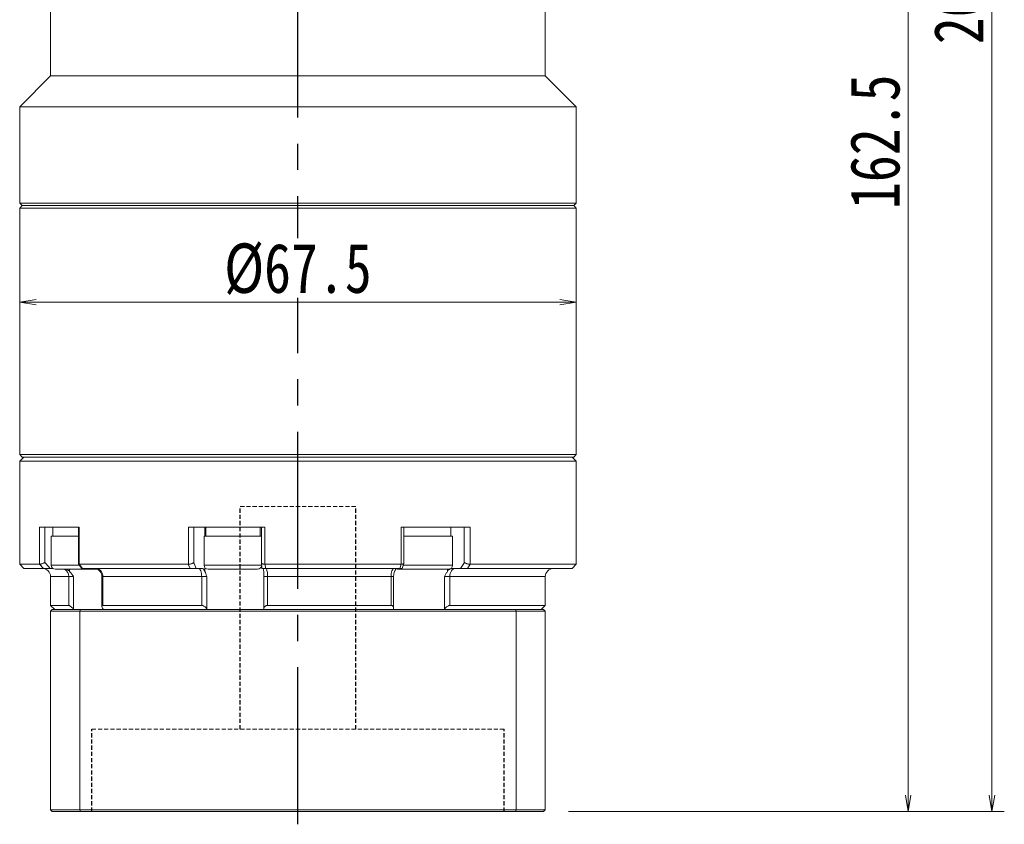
# Model space of a CAD drawing. Header units: millimetres. Extents: x -40 to 588, y -26 to 413.
# Tile 6 of 10: x 318 to 437, y 145 to 243. Entities that reach past the tile are written whole.
import ezdxf

# ---------------------------------------------------------------- set-up
doc = ezdxf.new("R2010")
doc.units = ezdxf.units.MM
doc.linetypes.add('CENTER2', pattern=[28.575, 19.05, -3.175, 3.175, -3.175])
doc.linetypes.add('DASHED', pattern=[0.75, 0.5, -0.25])
doc.layers.add('3中心线层', color=1, linetype='CENTER2')
doc.layers.add('尺寸线层', color=3, linetype='Continuous', lineweight=18)
doc.styles.add('宋体', font='SimSun.ttf', dxfattribs={"width": 0.8})
doc.dimstyles.new('A水平标注$0', dxfattribs={"dimtxt": 3.5, "dimasz": 2, "dimexe": 1.5, "dimexo": 3, "dimgap": 1.1, "dimtad": 1, "dimtoh": 1, "dimdec": 4, "dimdsep": 46, "dimtxsty": '宋体', "dimblk": 'OPEN', "dimcen": 3, "dimclrd": 3, "dimclre": 3, "dimclrt": 6, "dimadec": 0, "dimazin": 0, "dimtm": 1e-09, "dimtfac": 1, "dimtdec": 4, "dimtix": 1, "dimtmove": 0, "dimatfit": 3, "dimldrblk": 'OPEN', "dimfxl": 1, "dimtfill": 1, "dimtfillclr": 256, "dimlwd": 13, "dimlwe": 13, "dimarcsym": 0})

# ---------------------------------------------------------------- blocks, each defined once
blk = doc.blocks.new('_Open')
at = {"color": 0, "linetype": 'ByBlock', "lineweight": -2}
for p, q in [((-1, 0.167), (0, 0)), ((-1, -0.167), (0, 0)), ((0, 0), (-1, 0))]:
    blk.add_line(p, q, dxfattribs=at)
blk = doc.blocks.new('*D31')
at = {"layer": 'Defpoints', "color": 0, "transparency": 16777216}
for p in [(401.27, 309.11), (381.57, 146.61), (425.78, 146.61)]:
    blk.add_point(p, dxfattribs=at)
at = {"layer": '尺寸线层', "color": 3, "lineweight": 13, "transparency": 16777216}
for p, q in [((404.27, 309.11), (427.28, 309.11)), ((425.78, 307.11), (425.78, 148.61)), ((384.57, 146.61), (427.28, 146.61))]:
    blk.add_line(p, q, dxfattribs=at)
at = {"layer": '尺寸线层', "color": 3, "lineweight": 13, "transparency": 16777216, "xscale": 2, "yscale": 2, "zscale": 2}
for p, rotation in [((425.78, 309.11), 90), ((425.78, 146.61), 270)]:
    blk.add_blockref('_Open', p, dxfattribs=dict(at, rotation=rotation))
at = {"layer": '尺寸线层', "color": 6, "transparency": 16777216, "insert": (421.78, 227.86), "char_height": 6, "attachment_point": 5, "rotation": 90, "style": '宋体', "bg_fill": 3, "box_fill_scale": 1.1, "bg_fill_color": 256, "bg_fill_true_color": 13158600, "bg_fill_transparency": 0}
blk.add_mtext('162.5', dxfattribs=at)
blk = doc.blocks.new('*D32')
at = {"layer": 'Defpoints', "color": 0, "transparency": 16777216}
for p in [(391.77, 349.11), (381.57, 146.61), (435.94, 146.61)]:
    blk.add_point(p, dxfattribs=at)
at = {"layer": '尺寸线层', "color": 3, "lineweight": 13, "transparency": 16777216}
for p, q in [((394.77, 349.11), (437.44, 349.11)), ((435.94, 347.11), (435.94, 148.61)), ((384.57, 146.61), (437.44, 146.61))]:
    blk.add_line(p, q, dxfattribs=at)
at = {"layer": '尺寸线层', "color": 3, "lineweight": 13, "transparency": 16777216, "xscale": 2, "yscale": 2, "zscale": 2}
for p, rotation in [((435.94, 349.11), 90), ((435.94, 146.61), 270)]:
    blk.add_blockref('_Open', p, dxfattribs=dict(at, rotation=rotation))
at = {"layer": '尺寸线层', "color": 6, "transparency": 16777216, "insert": (431.94, 247.86), "char_height": 6, "attachment_point": 5, "rotation": 90, "style": '宋体', "bg_fill": 3, "box_fill_scale": 1.1, "bg_fill_color": 256, "bg_fill_true_color": 13158600, "bg_fill_transparency": 0}
blk.add_mtext('202.5', dxfattribs=at)
blk = doc.blocks.new('*D39')
at = {"layer": 'Defpoints', "color": 0, "transparency": 16777216}
for p in [(318.02, 210.45), (385.52, 210.45), (385.52, 208.4)]:
    blk.add_point(p, dxfattribs=at)
at = {"layer": '尺寸线层', "color": 3, "lineweight": 13, "transparency": 16777216}
for p, q in [((320.02, 208.4), (383.52, 208.4)), ((318.02, 207.45), (318.02, 206.9)), ((385.52, 207.45), (385.52, 206.9))]:
    blk.add_line(p, q, dxfattribs=at)
at = {"layer": '尺寸线层', "color": 3, "lineweight": 13, "transparency": 16777216, "xscale": 2, "yscale": 2, "zscale": 2, "rotation": 180}
blk.add_blockref('_Open', (318.02, 208.4), dxfattribs=at)
at = {"layer": '尺寸线层', "color": 3, "lineweight": 13, "transparency": 16777216, "xscale": 2, "yscale": 2, "zscale": 2}
blk.add_blockref('_Open', (385.52, 208.4), dxfattribs=at)
at = {"layer": '尺寸线层', "color": 6, "transparency": 16777216, "insert": (351.77, 212.4), "char_height": 6, "attachment_point": 5, "style": '宋体', "bg_fill": 3, "box_fill_scale": 1.1, "bg_fill_color": 257, "bg_fill_transparency": 0}
blk.add_mtext('{%%c67.5}{}{}', dxfattribs=at)

msp = doc.modelspace()

# ---------------------------------------------------------------- linework, layer by layer
at = {"color": 7, "linetype": 'Continuous', "lineweight": 15}
for p, q in [((321.77213, 254.91214), (321.77213, 235.86214)), ((321.77213, 235.86214), (318.02213, 232.11214)), ((318.02213, 232.11214), (318.02213, 220.41214)), ((318.02213, 220.41214), (318.32213, 220.11214)), ((318.32213, 220.11214), (318.02213, 219.81214)), ((318.02213, 219.81214), (318.02213, 189.91214)), ((351.77213, 219.81214), (318.02213, 219.81214)), ((318.32213, 220.11214), (351.77213, 220.11214)), ((318.02213, 189.91214), (318.32213, 189.61214)), ((318.52213, 189.61214), (318.02213, 189.11214)), ((318.02213, 189.11214), (318.02213, 176.61214)), ((351.77213, 189.11214), (318.02213, 189.11214)), ((322.24744, 181.11214), (320.43644, 181.11214)), ((320.43644, 176.61217), (320.43644, 181.11214)), ((321.07168, 181.11214), (321.07168, 176.81924)), ((322.05836, 181.11214), (322.05836, 180.01214)), ((322.24744, 181.11214), (322.84941, 181.11214)), ((325.24829, 181.11214), (322.84941, 181.11214)), ((325.14124, 181.11214), (325.14124, 176.66123)), ((325.24829, 181.11214), (325.24829, 176.61217)), ((342.45692, 181.11214), (338.47833, 181.11214)), ((338.47833, 176.61217), (338.47833, 181.11214)), ((339.12843, 181.11214), (339.12843, 176.81924)), ((340.57815, 181.11214), (340.57815, 180.01214)), ((342.45692, 181.11214), (343.61984, 181.11214)), ((347.77412, 181.11214), (343.61984, 181.11214)), ((347.17815, 180.01214), (347.17815, 181.11214)), ((347.33335, 181.11214), (347.33335, 176.80137)), ((347.77412, 181.11214), (347.77412, 176.61217)), ((368.12312, 181.11214), (364.30755, 181.11214)), ((364.30755, 176.61217), (364.30755, 181.11214)), ((364.62184, 176.74931), (364.62184, 181.11214)), ((368.12312, 181.11214), (369.16577, 181.11214)), ((372.64193, 181.11214), (369.16577, 181.11214)), ((370.32213, 180.01214), (370.32213, 181.11214)), ((371.94972, 176.81924), (371.94972, 181.11214)), ((372.64193, 181.11214), (372.64193, 176.61217)), ((321.85836, 180.01214), (321.85836, 176.51214)), ((321.85836, 180.01214), (325.14124, 180.01214)), ((340.37815, 180.01214), (340.37815, 176.51214)), ((340.37815, 180.01214), (341.40328, 180.01214)), ((341.40328, 180.01214), (347.33335, 180.01214)), ((364.62184, 180.01214), (367.02213, 180.01214)), ((367.02213, 180.01214), (370.52213, 180.01214)), ((370.52213, 176.51214), (370.52213, 180.01214)), ((347.33384, 176.79441), (347.3934, 176.11158)), ((318.02213, 176.61214), (318.52213, 176.11214)), ((318.02213, 176.61214), (320.43471, 176.61214)), ((320.90485, 176.11214), (318.52213, 176.11214)), ((320.43471, 176.61214), (320.43644, 176.61217)), ((320.90485, 176.11214), (320.43471, 176.61214)), ((322.05836, 176.11214), (321.73648, 176.11214)), ((327.4755, 176.01214), (322.35836, 176.01214)), ((325.15032, 176.64095), (325.55481, 176.11335)), ((325.24829, 176.61217), (325.25117, 176.61214)), ((325.25117, 176.61214), (338.47405, 176.61214)), ((325.25117, 176.61214), (325.63428, 176.11214)), ((338.68562, 176.11214), (325.63428, 176.11214)), ((338.47405, 176.61214), (338.47833, 176.61217)), ((338.68562, 176.11214), (338.47405, 176.61214)), ((340.11177, 176.11214), (339.42741, 176.11214)), ((341.75683, 176.01214), (340.87815, 176.01214)), ((346.87815, 176.01214), (341.75683, 176.01214)), ((347.77412, 176.61217), (347.77875, 176.61214)), ((347.77875, 176.61214), (364.30322, 176.61214)), ((347.77875, 176.61214), (347.82218, 176.11214)), ((364.13228, 176.11214), (347.82218, 176.11214)), ((367.02213, 176.01214), (364.02213, 176.01214)), ((364.13228, 176.11214), (364.30322, 176.61214)), ((364.30322, 176.61214), (364.30755, 176.61217)), ((364.40788, 176.11221), (364.61726, 176.72412)), ((370.02213, 176.01214), (367.02213, 176.01214)), ((371.49497, 176.11214), (370.45409, 176.11214)), ((372.64559, 176.61214), (372.3239, 176.11214)), ((372.64193, 176.61217), (372.64559, 176.61214)), ((321.77213, 175.11214), (321.77213, 171.61214)), ((324.54825, 175.11214), (323.97699, 175.11214)), ((323.97699, 171.61214), (323.97699, 175.11214)), ((324.54825, 175.11214), (324.54825, 171.19987)), ((327.993, 175.11214), (327.993, 171.50339)), ((340.10017, 175.11214), (328.09844, 175.11214)), ((328.09844, 175.11214), (328.09844, 171.61214)), ((340.71628, 175.11214), (340.10017, 175.11214)), ((340.10017, 171.61214), (340.10017, 175.11214)), ((340.71628, 175.11214), (340.71628, 171.19987)), ((348.06219, 175.11214), (347.62451, 175.11214)), ((347.62451, 171.19987), (347.62451, 175.11214)), ((363.06062, 175.11214), (348.06219, 175.11214)), ((348.06219, 175.11214), (348.06219, 171.61214)), ((363.06062, 171.61214), (363.06062, 175.11214)), ((363.37248, 171.30091), (363.37248, 175.11214)), ((369.55442, 171.19987), (369.55442, 175.11214)), ((370.19918, 175.11214), (369.55442, 175.11214)), ((370.19918, 175.11214), (370.19918, 171.61214)), ((321.77213, 171.61214), (322.27213, 171.11214)), ((321.77213, 171.61214), (323.97699, 171.61214)), ((321.97213, 171.11214), (321.77213, 170.91214)), ((325.31462, 170.91214), (321.77213, 170.91214)), ((321.77213, 170.91214), (321.77213, 146.81214)), ((321.97213, 171.11214), (325.39032, 171.11214)), ((325.31462, 170.91214), (325.39032, 171.11214)), ((378.22964, 170.91214), (325.31462, 170.91214)), ((325.31462, 170.91214), (325.31462, 146.81214)), ((325.39032, 171.11214), (378.15394, 171.11214)), ((328.09844, 171.61214), (340.10017, 171.61214)), ((328.18383, 171.11214), (328.12422, 171.19987)), ((340.71628, 171.19987), (340.76528, 171.11214)), ((347.6195, 171.11214), (347.62451, 171.19987)), ((348.06219, 171.61214), (363.06062, 171.61214)), ((363.36068, 171.19987), (363.34239, 171.11214)), ((369.48773, 171.11214), (369.55442, 171.19987)), ((378.22964, 170.91214), (378.15394, 171.11214)), ((378.22964, 170.91214), (378.22964, 146.81214)), ((321.77213, 146.81214), (325.31462, 146.81214)), ((321.77213, 146.81214), (321.97213, 146.61214)), ((325.39032, 146.61214), (321.97213, 146.61214)), ((325.39032, 146.61214), (325.31462, 146.81214)), ((325.31462, 146.81214), (378.22964, 146.81214)), ((378.15394, 146.61214), (325.39032, 146.61214)), ((378.15394, 146.61214), (378.22964, 146.81214))]:
    msp.add_line(p, q, dxfattribs=at)
at = {"color": 6, "linetype": 'DASHED'}
for p, q in [((344.77213, 156.61214), (344.77364, 183.61214)), ((358.77213, 156.61214), (358.77364, 183.61214)), ((326.77213, 146.61214), (326.77213, 156.61214)), ((376.77213, 146.61214), (376.77213, 156.61214))]:
    msp.add_line(p, q, dxfattribs=at)
at = {"color": 6, "linetype": 'DASHED', "lineweight": 15}
for p, q in [((358.77364, 183.61214), (344.77364, 183.61292)), ((376.77213, 156.61214), (326.77213, 156.61214))]:
    msp.add_line(p, q, dxfattribs=at)
at = {"color": 8, "linetype": 'Continuous', "lineweight": 15}
for p, q in [((340.47949, 181.11214), (340.47949, 180.01214)), ((321.85836, 176.51214), (325.25061, 176.51214)), ((324.07578, 176.01214), (324.07578, 175.74311)), ((340.37815, 176.51214), (341.40328, 176.51214)), ((340.47949, 176.21035), (340.47949, 175.74311)), ((341.40328, 176.51214), (347.37815, 176.51214)), ((364.50075, 176.51214), (367.02213, 176.51214)), ((367.02213, 176.51214), (370.52213, 176.51214)), ((369.8948, 176.01214), (369.8948, 175.74311)), ((323.97699, 175.11214), (321.77213, 175.11214)), ((328.09844, 175.11214), (327.993, 175.11214)), ((363.37248, 175.11214), (363.06062, 175.11214))]:
    msp.add_line(p, q, dxfattribs=at)
at = {"color": 7, "linetype": 'Continuous', "lineweight": 15, "flags": 128}
for points in [[(321.07168, 176.81924), (321.17789, 176.70627), (321.73648, 176.11214)], [(339.12843, 176.81924), (339.1762, 176.70627), (339.42741, 176.11214)], [(371.49497, 176.11214), (371.87707, 176.70627), (371.94972, 176.81924)], [(340.10017, 175.11214), (340.09269, 175.30723), (340.07055, 175.49482), (340.0346, 175.66771), (339.98621, 175.81924), (339.92726, 175.94361), (339.85999, 176.03602), (339.78701, 176.09292), (339.7111, 176.11214)], [(363.06062, 175.11214), (363.06786, 175.30723), (363.08927, 175.49482), (363.12404, 175.66771), (363.17084, 175.81924), (363.22786, 175.94361), (363.29291, 176.03602), (363.3635, 176.09292), (363.43691, 176.11214)], [(370.19918, 175.11214), (370.21098, 175.30723), (370.24594, 175.49482), (370.3027, 175.66771), (370.37909, 175.81924), (370.47217, 175.94361), (370.57836, 176.03602), (370.69358, 176.09292), (370.81342, 176.11214)]]:
    msp.add_lwpolyline(points, dxfattribs=at)
at = {"color": 7, "linetype": 'Continuous', "lineweight": 15}
for centre, radius, start, end in [((320.77213, 175.11214), 1, 0, 90), ((322.35836, 176.51214), 0.5, 180, 270), ((327.18979, 175.20646), 0.91353, 354.0737129, 82.4818631), ((326.993, 175.11214), 1, 0, 38.8621839), ((340.87815, 176.51214), 0.5, 180, 270), ((346.87815, 176.51214), 0.5, 270, 352.343727), ((345.94785, 175.35831), 2.12863, 353.358861, 20.7404718), ((364.02213, 176.51214), 0.5, 238.1323657, 270), ((370.02213, 176.51214), 0.5, 270, 0), ((364.37248, 175.11214), 1, 170.6948915, 180)]:
    msp.add_arc(centre, radius, start, end, dxfattribs=at)
at = {"color": 8, "linetype": 'Continuous', "lineweight": 15}
msp.add_arc((322.97046, 175.12938), 1.00668, 359.0185062, 61.2709325, dxfattribs=at)
at = {"color": 7, "linetype": 'Continuous', "lineweight": 15}
for points, knots in [([(321.07168, 176.81924), (321.07014, 176.81857), (321.02952, 176.80067), (320.93317, 176.76019), (320.78249, 176.70308), (320.63385, 176.65412), (320.50964, 176.62045), (320.46085, 176.61493), (320.43644, 176.61217)], [0, 0, 0, 0, 0.006654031, 0.175453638, 0.396387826, 0.602119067, 0.800931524, 1, 1, 1, 1]), ([(339.12843, 176.81924), (339.12773, 176.81857), (339.10936, 176.80067), (339.05605, 176.76019), (338.94173, 176.70308), (338.79211, 176.65412), (338.63099, 176.62045), (338.52924, 176.61493), (338.47833, 176.61217)], [0, 0, 0, 0, 0.0066540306, 0.175453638, 0.3963878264, 0.6021190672, 0.8009315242, 1, 1, 1, 1]), ([(347.77412, 176.61217), (347.72186, 176.61493), (347.61742, 176.62045), (347.48477, 176.65411), (347.38703, 176.70312), (347.33857, 176.75295), (347.33771, 176.7851), (347.33745, 176.79475)], [0, 0, 0, 0, 0.216528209, 0.432777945, 0.656553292, 0.896864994, 1, 1, 1, 1]), ([(372.64193, 176.61217), (372.59699, 176.61493), (372.50719, 176.62045), (372.34779, 176.65412), (372.18759, 176.70308), (372.0516, 176.76019), (371.97864, 176.80067), (371.95078, 176.81857), (371.94972, 176.81924)], [0, 0, 0, 0, 0.199068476, 0.397880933, 0.603612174, 0.824546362, 0.993345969, 1, 1, 1, 1]), ([(321.73648, 176.11214), (321.63065, 176.11214), (321.45079, 176.11214), (321.20706, 176.11214), (321.04565, 176.11214), (320.94938, 176.11214), (320.91729, 176.11214), (320.90485, 176.11214)], [0, 0, 0, 0, 0.3460173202, 0.5880713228, 0.7671146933, 0.9096675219, 1, 1, 1, 1]), ([(323.67603, 176.01214), (323.7651, 175.96996), (323.91118, 175.90079), (324.02958, 175.78736), (324.07578, 175.74311)], [0, 0, 0, 0, 0.609820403, 1, 1, 1, 1]), ([(324.07578, 175.74311), (324.16097, 175.64713), (324.28957, 175.50225), (324.43632, 175.28441), (324.5098, 175.17144), (324.54712, 175.11389), (324.54825, 175.11214)], [0, 0, 0, 0, 0.491267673, 0.741502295, 0.992111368, 1, 1, 1, 1]), ([(325.24829, 176.61217), (325.21767, 176.61435), (325.16871, 176.61784), (325.15759, 176.63644), (325.15343, 176.6434)], [0, 0, 0, 0, 0.625448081, 1, 1, 1, 1]), ([(327.76881, 175.74311), (327.67849, 175.83729), (327.50851, 176.01454), (327.26401, 176.10488), (327.13258, 176.11078), (327.10227, 176.11214)], [0, 0, 0, 0, 0.465880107, 0.87679122, 1, 1, 1, 1]), ([(339.42741, 176.11214), (339.37244, 176.11214), (339.279, 176.11214), (339.0824, 176.11214), (338.9143, 176.11214), (338.78177, 176.11214), (338.71249, 176.11214), (338.68562, 176.11214)], [0, 0, 0, 0, 0.34601732, 0.588071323, 0.767114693, 0.909667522, 1, 1, 1, 1]), ([(340.11177, 176.11214), (340.16549, 176.09913), (340.27389, 176.07287), (340.39654, 175.91433), (340.45855, 175.78633), (340.47949, 175.74311)], [0, 0, 0, 0, 0.3941409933, 0.7954078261, 1, 1, 1, 1]), ([(340.47949, 175.74311), (340.51927, 175.64713), (340.5793, 175.50225), (340.65559, 175.28441), (340.69512, 175.17144), (340.71566, 175.11389), (340.71628, 175.11214)], [0, 0, 0, 0, 0.491267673, 0.741502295, 0.992111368, 1, 1, 1, 1]), ([(347.82218, 176.11214), (347.77794, 176.11214), (347.68971, 176.11214), (347.56622, 176.11214), (347.45525, 176.11214), (347.39609, 176.11214), (347.39797, 176.11214), (347.39858, 176.11214)], [0, 0, 0, 0, 0.157461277, 0.314109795, 0.538765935, 0.850365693, 1, 1, 1, 1]), ([(347.61388, 175.74311), (347.6036, 175.83729), (347.58426, 176.01454), (347.55645, 176.10488), (347.54149, 176.11078), (347.53804, 176.11214)], [0, 0, 0, 0, 0.465880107, 0.87679122, 1, 1, 1, 1]), ([(347.62451, 175.11214), (347.62456, 175.11389), (347.62623, 175.17144), (347.62826, 175.28441), (347.62871, 175.50225), (347.61979, 175.64713), (347.61388, 175.74311)], [0, 0, 0, 0, 0.007888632, 0.258497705, 0.508732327, 1, 1, 1, 1]), ([(363.49828, 175.74311), (363.46953, 175.64705), (363.42612, 175.50205), (363.39546, 175.33638), (363.38634, 175.27753), (363.38582, 175.27421)], [0, 0, 0, 0, 0.649406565, 0.980191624, 1, 1, 1, 1]), ([(363.79588, 176.11214), (363.75241, 176.09913), (363.66468, 176.07287), (363.56542, 175.91433), (363.51523, 175.78633), (363.49828, 175.74311)], [0, 0, 0, 0, 0.3941409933, 0.7954078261, 1, 1, 1, 1]), ([(364.40803, 176.11214), (364.4027, 176.11214), (364.39339, 176.11214), (364.31444, 176.11214), (364.2238, 176.11214), (364.15786, 176.11214), (364.13228, 176.11214)], [0, 0, 0, 0, 0.367957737, 0.642672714, 0.861398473, 1, 1, 1, 1]), ([(364.61168, 176.72583), (364.61096, 176.71828), (364.60833, 176.69101), (364.55187, 176.65445), (364.45074, 176.62037), (364.3553, 176.6149), (364.30755, 176.61217)], [0, 0, 0, 0, 0.115270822, 0.416816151, 0.708220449, 1, 1, 1, 1]), ([(369.55442, 175.11214), (369.55528, 175.11389), (369.58347, 175.17144), (369.63831, 175.28441), (369.74597, 175.50225), (369.83549, 175.64713), (369.8948, 175.74311)], [0, 0, 0, 0, 0.0078886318, 0.2584977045, 0.5087323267, 1, 1, 1, 1]), ([(369.8948, 175.74311), (369.97058, 175.83729), (370.11321, 176.01454), (370.31838, 176.10488), (370.42865, 176.11078), (370.45409, 176.11214)], [0, 0, 0, 0, 0.4658801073, 0.8767912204, 1, 1, 1, 1]), ([(372.3239, 176.11214), (372.28519, 176.11214), (372.20798, 176.11214), (372.05097, 176.11214), (371.85464, 176.11214), (371.65389, 176.11214), (371.54371, 176.11214), (371.49497, 176.11214)], [0, 0, 0, 0, 0.143476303, 0.286212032, 0.490915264, 0.774840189, 1, 1, 1, 1]), ([(324.54825, 171.19987), (324.48761, 171.25848), (324.37575, 171.36658), (324.21378, 171.49499), (324.09146, 171.57391), (324.01591, 171.60803), (323.98732, 171.61105), (323.97699, 171.61214)], [0, 0, 0, 0, 0.303584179, 0.559933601, 0.753331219, 0.910852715, 1, 1, 1, 1]), ([(328.09844, 171.61214), (328.07376, 171.60861), (328.02453, 171.60156), (327.9894, 171.5443), (327.99417, 171.44079), (328.04846, 171.31564), (328.10592, 171.22783), (328.12422, 171.19987)], [0, 0, 0, 0, 0.160892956, 0.321054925, 0.545375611, 0.855203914, 1, 1, 1, 1]), ([(340.71628, 171.19987), (340.67847, 171.25848), (340.60872, 171.36658), (340.45636, 171.49499), (340.30736, 171.57391), (340.18762, 171.60803), (340.12338, 171.61105), (340.10017, 171.61214)], [0, 0, 0, 0, 0.303584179, 0.559933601, 0.753331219, 0.910852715, 1, 1, 1, 1]), ([(348.06219, 171.61214), (348.0182, 171.60861), (347.93041, 171.60156), (347.80667, 171.5443), (347.69361, 171.44079), (347.63591, 171.31564), (347.62726, 171.22783), (347.62451, 171.19987)], [0, 0, 0, 0, 0.160892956, 0.321054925, 0.545375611, 0.855203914, 1, 1, 1, 1]), ([(363.36068, 171.19987), (363.36785, 171.25848), (363.38107, 171.36658), (363.32756, 171.49499), (363.23918, 171.57391), (363.14538, 171.60803), (363.08312, 171.61105), (363.06062, 171.61214)], [0, 0, 0, 0, 0.303584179, 0.559933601, 0.753331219, 0.910852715, 1, 1, 1, 1]), ([(370.19918, 171.61214), (370.16163, 171.60861), (370.08671, 171.60156), (369.94686, 171.5443), (369.78219, 171.44079), (369.6463, 171.31564), (369.57662, 171.22783), (369.55442, 171.19987)], [0, 0, 0, 0, 0.160892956, 0.321054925, 0.545375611, 0.855203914, 1, 1, 1, 1])]:
    msp.add_open_spline(points, degree=3, knots=knots, dxfattribs=at)
at = {"layer": '3中心线层'}
msp.add_line((351.77213, 145.07227), (351.77213, 260.61214), dxfattribs=at)

# ---------------------------------------------------------------- dimensions: what is measured, and where the dimension line sits
at = {"layer": '尺寸线层'}
dim = msp.add_linear_dim(base=(425.78123, 146.61214), p1=(401.27213, 309.11214), p2=(381.57213, 146.61214), angle=270, dimstyle='A水平标注$0', override={"dimtxt": 6, "dimgap": 1}, dxfattribs=at)
dim.commit()
dim.dimension.update_dxf_attribs({"geometry": '*D31', "text_midpoint": (421.78123, 227.86214)})

# ---------------------------------------------------------------- next in the draw order: dimensions: what is measured, and where the dimension line sits
dim = msp.add_linear_dim(base=(435.94111, 146.61214), p1=(391.77213, 349.11214), p2=(381.57213, 146.61214), angle=270, dimstyle='A水平标注$0', override={"dimtxt": 6, "dimgap": 1}, dxfattribs=at)
dim.commit()
dim.dimension.update_dxf_attribs({"geometry": '*D32', "text_midpoint": (431.94111, 247.86214)})

# ---------------------------------------------------------------- next in the draw order: linework, layer by layer
at = {"color": 7, "linetype": 'Continuous', "lineweight": 15}
for p, q in [((381.77213, 235.86214), (381.77213, 254.91214)), ((321.77213, 235.86214), (381.77213, 235.86214)), ((385.52213, 232.11214), (381.77213, 235.86214)), ((318.02213, 232.11214), (385.52213, 232.11214)), ((385.52213, 220.41214), (385.52213, 232.11214)), ((318.02213, 220.41214), (385.52213, 220.41214)), ((385.22213, 220.11214), (318.32213, 220.11214)), ((351.77213, 220.11214), (385.22213, 220.11214)), ((385.52213, 219.81214), (351.77213, 219.81214)), ((385.22213, 220.11214), (385.52213, 220.41214)), ((385.52213, 219.81214), (385.22213, 220.11214)), ((385.52213, 189.91214), (385.52213, 219.81214)), ((318.02213, 189.91214), (385.52213, 189.91214)), ((385.22213, 189.61214), (385.52213, 189.91214)), ((385.22213, 189.61214), (318.32213, 189.61214)), ((385.52213, 189.11214), (351.77213, 189.11214)), ((385.52213, 189.11214), (385.02213, 189.61214)), ((385.52213, 176.61214), (385.52213, 189.11214)), ((385.02213, 176.11214), (372.3239, 176.11214)), ((372.64559, 176.61214), (385.52213, 176.61214)), ((385.02213, 176.11214), (385.52213, 176.61214)), ((381.77213, 171.61214), (381.77213, 175.11214)), ((370.19918, 171.61214), (381.77213, 171.61214)), ((378.15394, 171.11214), (381.57213, 171.11214)), ((381.77213, 170.91214), (378.22964, 170.91214)), ((381.27213, 171.11214), (381.77213, 171.61214)), ((381.77213, 170.91214), (381.57213, 171.11214)), ((381.77213, 170.91214), (381.77213, 146.81214)), ((381.57213, 146.61214), (378.15394, 146.61214)), ((378.22964, 146.81214), (381.77213, 146.81214)), ((381.57213, 146.61214), (381.77213, 146.81214))]:
    msp.add_line(p, q, dxfattribs=at)
at = {"color": 8, "linetype": 'Continuous', "lineweight": 15}
msp.add_line((381.77213, 175.11214), (370.19918, 175.11214), dxfattribs=at)
at = {"color": 7, "linetype": 'Continuous', "lineweight": 15}
msp.add_arc((382.77213, 175.11214), 1, 90, 180, dxfattribs=at)

# ---------------------------------------------------------------- next in the draw order: dimensions: what is measured, and where the dimension line sits
at = {"layer": '尺寸线层'}
dim = msp.add_linear_dim(base=(385.52213, 208.39935), p1=(318.02213, 210.45243), p2=(385.52213, 210.45243), angle=180, text='{%%c<>}{}{}', dimstyle='A水平标注$0', override={"dimtxt": 6, "dimgap": 1, "dimblk": 'Open', "dimtfill": 1, "dimtfillclr": 256}, dxfattribs=at)
dim.commit()
dim.dimension.update_dxf_attribs({"geometry": '*D39', "text_midpoint": (351.77213, 212.39935)})

doc.saveas('drawing.dxf')
